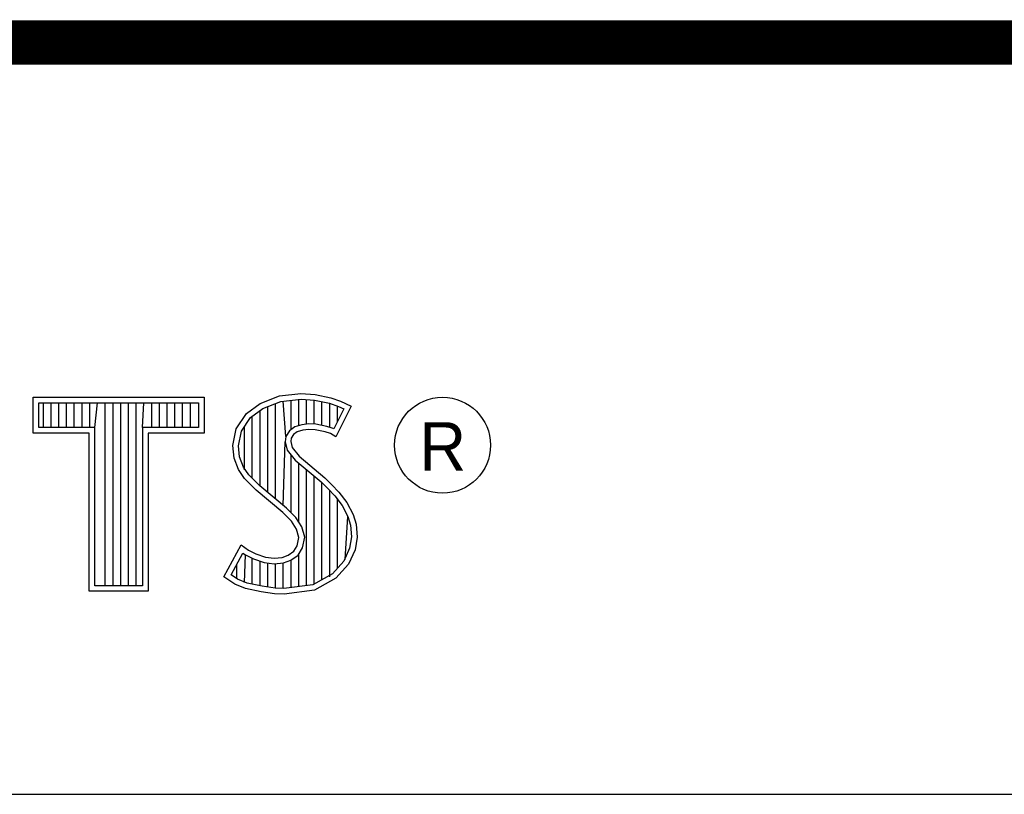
# Model space of a CAD drawing. Header units: inches. Extents: x 0.2 to 16.8, y 0.1 to 10.8.
# Tile 12 of 16: x 14.218 to 14.66, y 1.633 to 1.981. Entities that reach past the tile are written whole.
import ezdxf

# ---------------------------------------------------------------- set-up
doc = ezdxf.new("R2010")
doc.units = ezdxf.units.IN
doc.header["$LTSCALE"] = 0.935
doc.header["$MEASUREMENT"] = 0
doc.layers.get('0').update_dxf_attribs({"linetype": 'CONTINUOUS'})
doc.styles.add('TEXTSTYLE_2', font='txt')

msp = doc.modelspace()

# ---------------------------------------------------------------- linework, layer by layer
at = {"color": 2, "linetype": 'Continuous'}
for p, q in [((13.06524, 1.96953), (16.74504, 1.96953)), ((14.33424, 1.81179), (14.34384, 1.81284)), ((14.34384, 1.81284), (14.35029, 1.81239)), ((14.22365, 1.81126), (14.30046, 1.81126)), ((14.22365, 1.79499), (14.22365, 1.81126)), ((14.22618, 1.80873), (14.29793, 1.80873)), ((14.22618, 1.79752), (14.22618, 1.80873)), ((14.22819, 1.79752), (14.22819, 1.80873)), ((14.23167, 1.79752), (14.23167, 1.80873)), ((14.23514, 1.79752), (14.23514, 1.80873)), ((14.23862, 1.79752), (14.23862, 1.80873)), ((14.24209, 1.79752), (14.24209, 1.80873)), ((14.24557, 1.79752), (14.24557, 1.80873)), ((14.24904, 1.79752), (14.24904, 1.80873)), ((14.25137, 1.79752), (14.25252, 1.80873)), ((14.25599, 1.72656), (14.25599, 1.80873)), ((14.25947, 1.72656), (14.25947, 1.80873)), ((14.26295, 1.72656), (14.26295, 1.80873)), ((14.26642, 1.72656), (14.26642, 1.80873)), ((14.2699, 1.72656), (14.2699, 1.80873)), ((14.27274, 1.79752), (14.27337, 1.80873)), ((14.27685, 1.79752), (14.27685, 1.80873)), ((14.28032, 1.79752), (14.28032, 1.80873)), ((14.2838, 1.79752), (14.2838, 1.80873)), ((14.28727, 1.79752), (14.28727, 1.80873)), ((14.29075, 1.79752), (14.29075, 1.80873)), ((14.29422, 1.79752), (14.29422, 1.80873)), ((14.29793, 1.80873), (14.29793, 1.79752)), ((14.30046, 1.81126), (14.30046, 1.79499)), ((14.3194, 1.80385), (14.32555, 1.80834)), ((14.32555, 1.80834), (14.33424, 1.81179)), ((14.32678, 1.80611), (14.33486, 1.80932)), ((14.33245, 1.76552), (14.33245, 1.80836)), ((14.33486, 1.80932), (14.34389, 1.81031)), ((14.33704, 1.7936), (14.33593, 1.80943)), ((14.33941, 1.7967), (14.33941, 1.80981)), ((14.34288, 1.79844), (14.34288, 1.81019)), ((14.34389, 1.81031), (14.34994, 1.80988)), ((14.34636, 1.79907), (14.34636, 1.81013)), ((14.34983, 1.79906), (14.34983, 1.80989)), ((14.34994, 1.80988), (14.35666, 1.80845)), ((14.35029, 1.81239), (14.35734, 1.81089)), ((14.35331, 1.79848), (14.35331, 1.80917)), ((14.35666, 1.80845), (14.36074, 1.80705)), ((14.35678, 1.79763), (14.35678, 1.80841)), ((14.35734, 1.81089), (14.36169, 1.80939)), ((14.36169, 1.80939), (14.36649, 1.80715)), ((14.32125, 1.80207), (14.32678, 1.80611)), ((14.3255, 1.77133), (14.3255, 1.80518)), ((14.32898, 1.76843), (14.32898, 1.80699)), ((14.36307, 1.80596), (14.35857, 1.79697)), ((14.36649, 1.80715), (14.35959, 1.79335)), ((14.36026, 1.80033), (14.36026, 1.80721)), ((14.36074, 1.80705), (14.36307, 1.80596)), ((14.31475, 1.79695), (14.3194, 1.80385)), ((14.31713, 1.79596), (14.32125, 1.80207)), ((14.32203, 1.77481), (14.32203, 1.80264)), ((14.25137, 1.79752), (14.22618, 1.79752)), ((14.25137, 1.72656), (14.25137, 1.79752)), ((14.29793, 1.79752), (14.27274, 1.79752)), ((14.27274, 1.79752), (14.27274, 1.72656)), ((14.31325, 1.78946), (14.31475, 1.79695)), ((14.3158, 1.78934), (14.31713, 1.79596)), ((14.31855, 1.77853), (14.31855, 1.79807)), ((14.33867, 1.79617), (14.33704, 1.7936)), ((14.34106, 1.7979), (14.33867, 1.79617)), ((14.34219, 1.7956), (14.34054, 1.7944)), ((14.34424, 1.79884), (14.34106, 1.7979)), ((14.34474, 1.79635), (14.34219, 1.7956)), ((14.34737, 1.79919), (14.34424, 1.79884)), ((14.34744, 1.79665), (14.34474, 1.79635)), ((14.35061, 1.79902), (14.34737, 1.79919)), ((14.35029, 1.7965), (14.34744, 1.79665)), ((14.35479, 1.7956), (14.35029, 1.7965)), ((14.35542, 1.79805), (14.35061, 1.79902)), ((14.35719, 1.79485), (14.35479, 1.7956)), ((14.35826, 1.79717), (14.35542, 1.79805)), ((14.35857, 1.79697), (14.35826, 1.79717)), ((14.24884, 1.79499), (14.22365, 1.79499)), ((14.24884, 1.72404), (14.24884, 1.79499)), ((14.30046, 1.79499), (14.27527, 1.79499)), ((14.27527, 1.79499), (14.27527, 1.72404)), ((14.33593, 1.76261), (14.33679, 1.7911)), ((14.33704, 1.7936), (14.33679, 1.7911)), ((14.33679, 1.7911), (14.33761, 1.78743)), ((14.33949, 1.79275), (14.33934, 1.79125)), ((14.33934, 1.79125), (14.33994, 1.78856)), ((14.34054, 1.7944), (14.33949, 1.79275)), ((14.35959, 1.79335), (14.35719, 1.79485)), ((14.31385, 1.78376), (14.31325, 1.78946)), ((14.31633, 1.78435), (14.3158, 1.78934)), ((14.33761, 1.78743), (14.34129, 1.78287)), ((14.33994, 1.78856), (14.34309, 1.78466)), ((14.3158, 1.77866), (14.31385, 1.78376)), ((14.31805, 1.77985), (14.31633, 1.78435)), ((14.33941, 1.75939), (14.33941, 1.7852)), ((14.34129, 1.78287), (14.35294, 1.77319)), ((14.34309, 1.78466), (14.35464, 1.77506)), ((14.3185, 1.77476), (14.3158, 1.77866)), ((14.32044, 1.77639), (14.31805, 1.77985)), ((14.34288, 1.75517), (14.34288, 1.78155)), ((14.34636, 1.72661), (14.34636, 1.77866)), ((14.32375, 1.76952), (14.3185, 1.77476)), ((14.32545, 1.77138), (14.32044, 1.77639)), ((14.34983, 1.72707), (14.34983, 1.77577)), ((14.35294, 1.77319), (14.35598, 1.77015)), ((14.35464, 1.77506), (14.35779, 1.77192)), ((14.33574, 1.75947), (14.32375, 1.76952)), ((14.33745, 1.76134), (14.32545, 1.77138)), ((14.35331, 1.7293), (14.35331, 1.77282)), ((14.35598, 1.77015), (14.35902, 1.76697)), ((14.35678, 1.7306), (14.35678, 1.76931)), ((14.35779, 1.77192), (14.36094, 1.76862)), ((14.36094, 1.76862), (14.36454, 1.76397)), ((14.35902, 1.76697), (14.36239, 1.76262)), ((14.36026, 1.73444), (14.36026, 1.76537)), ((14.34163, 1.75716), (14.33745, 1.76134)), ((14.36239, 1.76262), (14.36489, 1.75763)), ((14.36454, 1.76397), (14.36724, 1.75857)), ((14.33964, 1.75557), (14.33574, 1.75947)), ((14.34189, 1.75198), (14.33964, 1.75557)), ((14.34423, 1.75301), (14.34163, 1.75716)), ((14.36373, 1.73828), (14.36489, 1.75763)), ((14.36489, 1.75763), (14.36609, 1.75375)), ((14.36724, 1.75857), (14.36859, 1.75423)), ((14.34294, 1.74823), (14.34189, 1.75198)), ((14.34554, 1.74833), (14.34423, 1.75301)), ((14.36609, 1.75375), (14.3665, 1.74848)), ((14.36859, 1.75423), (14.36904, 1.74838)), ((14.34219, 1.74448), (14.34294, 1.74823)), ((14.34458, 1.74353), (14.34554, 1.74833)), ((14.3665, 1.74848), (14.3657, 1.7434)), ((14.36904, 1.74838), (14.36814, 1.74268)), ((14.3092, 1.73054), (14.317, 1.74493)), ((14.317, 1.74493), (14.3203, 1.74253)), ((14.3203, 1.74253), (14.3236, 1.74088)), ((14.33814, 1.74028), (14.34069, 1.74208)), ((14.34069, 1.74208), (14.34219, 1.74448)), ((14.34257, 1.74031), (14.34458, 1.74353)), ((14.3657, 1.7434), (14.36314, 1.73763)), ((14.36814, 1.74268), (14.36529, 1.73624)), ((14.31252, 1.73136), (14.31784, 1.74119)), ((14.31784, 1.74119), (14.31898, 1.74036)), ((14.31855, 1.72796), (14.31898, 1.74036)), ((14.31898, 1.74036), (14.32261, 1.73855)), ((14.32203, 1.72722), (14.32203, 1.73875)), ((14.32261, 1.73855), (14.32738, 1.7369)), ((14.3236, 1.74088), (14.32795, 1.73938)), ((14.32795, 1.73938), (14.33185, 1.73893)), ((14.33185, 1.73893), (14.33544, 1.73923)), ((14.33544, 1.73923), (14.33814, 1.74028)), ((14.33602, 1.73675), (14.33935, 1.73804)), ((14.33935, 1.73804), (14.34257, 1.74031)), ((14.33941, 1.7257), (14.33941, 1.73806)), ((14.34288, 1.72615), (14.34288, 1.74053)), ((14.36314, 1.73763), (14.35799, 1.73194)), ((14.31508, 1.72959), (14.31508, 1.73608)), ((14.3255, 1.72642), (14.3255, 1.73755)), ((14.32738, 1.7369), (14.3318, 1.73639)), ((14.32898, 1.7259), (14.32898, 1.73672)), ((14.3318, 1.73639), (14.33602, 1.73675)), ((14.33245, 1.72538), (14.33245, 1.73632)), ((14.33593, 1.72524), (14.33593, 1.73671)), ((14.36529, 1.73624), (14.35959, 1.72994)), ((14.31415, 1.72724), (14.3092, 1.73054)), ((14.31534, 1.72949), (14.31252, 1.73136)), ((14.31969, 1.72772), (14.31534, 1.72949)), ((14.35799, 1.73194), (14.34918, 1.72698)), ((14.35959, 1.72994), (14.34999, 1.72454)), ((14.27274, 1.72656), (14.25137, 1.72656)), ((14.31895, 1.72529), (14.31415, 1.72724)), ((14.326, 1.72379), (14.31895, 1.72529)), ((14.32645, 1.72628), (14.31969, 1.72772)), ((14.33223, 1.72541), (14.32645, 1.72628)), ((14.33622, 1.72528), (14.33223, 1.72541)), ((14.34918, 1.72698), (14.33622, 1.72528)), ((14.34999, 1.72454), (14.33634, 1.72274)), ((14.27527, 1.72404), (14.24884, 1.72404)), ((14.332, 1.72289), (14.326, 1.72379)), ((14.33634, 1.72274), (14.332, 1.72289)), ((13.06532, 1.63288), (16.75003, 1.63288))]:
    msp.add_line(p, q, dxfattribs=at)
at = {"color": 7, "linetype": 'Continuous', "const_width": 0.02}
msp.add_lwpolyline([(11.47181, 1.97017), (16.75, 1.97072)], dxfattribs=at)
at = {"color": 2, "linetype": 'Continuous'}
msp.add_circle((14.40744, 1.78964), 0.02154, dxfattribs=at)

# ---------------------------------------------------------------- texts
at = {"color": 2, "linetype": 'Continuous', "insert": (14.39705, 1.79998), "char_height": 0.02174, "width": 0.021738, "attachment_point": 1, "line_spacing_factor": 0.9, "style": 'TEXTSTYLE_2'}
msp.add_mtext('R', dxfattribs=at)

doc.saveas('drawing.dxf')
